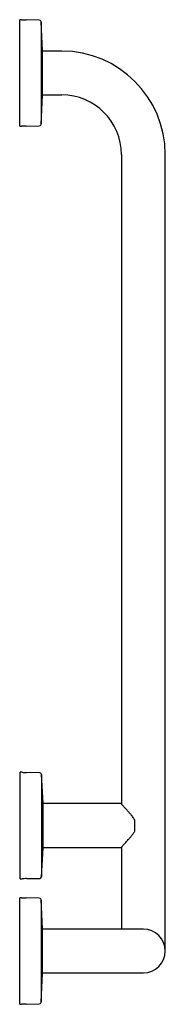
# Model space of a CAD drawing. Header units: millimetres. Extents: x 3303.354 to 3303.47, y 2072.558 to 2073.343.
import ezdxf

# ---------------------------------------------------------------- set-up
doc = ezdxf.new("R2010")
doc.units = ezdxf.units.MM
doc.layers.add('SANINDUSA', color=3, linetype='Continuous')

msp = doc.modelspace()

# ---------------------------------------------------------------- linework, layer by layer
at = {"layer": 'SANINDUSA'}
for p, q in [((3303.3551, 2073.34274), (3303.3536, 2073.34274)), ((3303.3536, 2073.25774), (3303.3536, 2073.34274)), ((3303.3692, 2073.34241), (3303.35868, 2073.34255)), ((3303.3719, 2073.31804), (3303.37068, 2073.34099)), ((3303.37068, 2073.34099), (3303.37068, 2073.29026)), ((3303.3719, 2073.28244), (3303.3719, 2073.31804)), ((3303.38715, 2073.31774), (3303.3719, 2073.31774)), ((3303.37068, 2073.29026), (3303.37068, 2073.25949)), ((3303.37068, 2073.25949), (3303.3719, 2073.28244)), ((3303.3719, 2073.28274), (3303.38715, 2073.28274)), ((3303.3536, 2073.25774), (3303.3551, 2073.25774)), ((3303.35868, 2073.25794), (3303.3692, 2073.25807)), ((3303.43465, 2073.23524), (3303.43465, 2072.71744)), ((3303.46965, 2072.66524), (3303.46965, 2073.23524)), ((3303.35545, 2072.74274), (3303.35395, 2072.74274)), ((3303.35395, 2072.72624), (3303.35395, 2072.74274)), ((3303.36955, 2072.74241), (3303.35903, 2072.74255)), ((3303.37225, 2072.71804), (3303.37103, 2072.74099)), ((3303.37103, 2072.74099), (3303.37103, 2072.71103)), ((3303.35395, 2072.65774), (3303.35395, 2072.72624)), ((3303.37225, 2072.68244), (3303.37225, 2072.71804)), ((3303.43415, 2072.71774), (3303.37225, 2072.71774)), ((3303.43454, 2072.71756), (3303.43452, 2072.71759)), ((3303.37103, 2072.71103), (3303.37103, 2072.65949)), ((3303.44515, 2072.70485), (3303.44515, 2072.69563)), ((3303.37225, 2072.68274), (3303.43415, 2072.68274)), ((3303.43465, 2072.68304), (3303.43465, 2072.66524)), ((3303.37103, 2072.65949), (3303.37225, 2072.68244)), ((3303.43465, 2072.66524), (3303.43465, 2072.61774)), ((3303.46965, 2072.60024), (3303.46965, 2072.66524)), ((3303.35395, 2072.65774), (3303.35545, 2072.65774)), ((3303.35903, 2072.65794), (3303.36955, 2072.65807)), ((3303.3551, 2072.64274), (3303.3536, 2072.64274)), ((3303.3536, 2072.55774), (3303.3536, 2072.64274)), ((3303.3692, 2072.64241), (3303.35868, 2072.64255)), ((3303.3719, 2072.61804), (3303.37068, 2072.64099)), ((3303.37068, 2072.64099), (3303.37068, 2072.61529)), ((3303.37068, 2072.61529), (3303.37068, 2072.55949)), ((3303.3719, 2072.58244), (3303.3719, 2072.61804)), ((3303.38715, 2072.61774), (3303.3719, 2072.61774)), ((3303.45215, 2072.61774), (3303.38715, 2072.61774)), ((3303.37068, 2072.55949), (3303.3719, 2072.58244)), ((3303.3719, 2072.58274), (3303.38715, 2072.58274)), ((3303.38715, 2072.58274), (3303.45215, 2072.58274)), ((3303.3536, 2072.55774), (3303.3551, 2072.55774)), ((3303.35868, 2072.55794), (3303.3692, 2072.55807))]:
    msp.add_line(p, q, dxfattribs=at)
for centre, radius, start, end in [((3303.35925, 2073.38609), 0.04355, 264.53243, 269.25222), ((3303.36918, 2073.34091), 0.0015, 3.05601, 89.25222), ((3303.38715, 2073.23524), 0.0825, 0, 90), ((3303.38715, 2073.23524), 0.0475, 0, 90), ((3303.35925, 2073.21439), 0.04355, 90.74778, 95.46757), ((3303.36918, 2073.25957), 0.0015, 270.74778, 356.94399), ((3303.3596, 2072.78609), 0.04355, 264.53243, 269.25222), ((3303.36953, 2072.74091), 0.0015, 3.05601, 89.25222), ((3303.43415, 2072.71724), 0.0005, 43.41481, 89.96787), ((3303.44464, 2072.70482), 0.000516, 3.6643, 33.46586), ((3303.44462, 2072.69569), 0.000536, 325.70907, 354.12778), ((3303.43415, 2072.68324), 0.0005, 270.00882, 316.58519), ((3303.36953, 2072.65957), 0.0015, 270.74778, 356.94399), ((3303.3596, 2072.61439), 0.04355, 90.74778, 95.46757), ((3303.35925, 2072.68609), 0.04355, 264.53243, 269.25222), ((3303.36918, 2072.64091), 0.0015, 3.05601, 89.25222), ((3303.45215, 2072.60024), 0.0175, 270, 90), ((3303.35925, 2072.51439), 0.04355, 90.74778, 95.46757), ((3303.36918, 2072.55957), 0.0015, 270.74778, 356.94399)]:
    msp.add_arc(centre, radius, start, end, dxfattribs=at)
for points, knots in [([(3303.43474, 2072.71735), (3303.43474, 2072.71735), (3303.4346, 2072.7175), (3303.43455, 2072.71755), (3303.43453, 2072.71757), (3303.43453, 2072.71757)], [0, 0, 0, 0, 0.006076, 0.992602, 1, 1, 1, 1]), ([(3303.44507, 2072.7051), (3303.44495, 2072.70531), (3303.44447, 2072.70613), (3303.44343, 2072.7075), (3303.44199, 2072.70932), (3303.44043, 2072.71114), (3303.43896, 2072.71279), (3303.4377, 2072.71417), (3303.43668, 2072.71527), (3303.43583, 2072.71619), (3303.43515, 2072.71692), (3303.43487, 2072.71721), (3303.43474, 2072.71735)], [0, 0, 0, 0, 0.033181, 0.132074, 0.244323, 0.372805, 0.499019, 0.60602, 0.707534, 0.802757, 0.903998, 1, 1, 1, 1]), ([(3303.43464, 2072.68303), (3303.43468, 2072.68307), (3303.43477, 2072.68317), (3303.43516, 2072.68358), (3303.43578, 2072.68424), (3303.4366, 2072.68512), (3303.43761, 2072.68622), (3303.43881, 2072.68753), (3303.44017, 2072.68906), (3303.4417, 2072.6908), (3303.44323, 2072.6927), (3303.44439, 2072.69424), (3303.44493, 2072.69516), (3303.44506, 2072.69538)], [0, 0, 0, 0, 0.045829, 0.132827, 0.221737, 0.313861, 0.410501, 0.512929, 0.621399, 0.736571, 0.857288, 0.96527, 1, 1, 1, 1]), ([(3303.43452, 2072.6829), (3303.43452, 2072.6829), (3303.43452, 2072.68291), (3303.43461, 2072.68299), (3303.43464, 2072.68303)], [0, 0, 0, 0, 0.530963, 1, 1, 1, 1])]:
    msp.add_open_spline(points, degree=3, knots=knots, dxfattribs=at)

doc.saveas('drawing.dxf')
